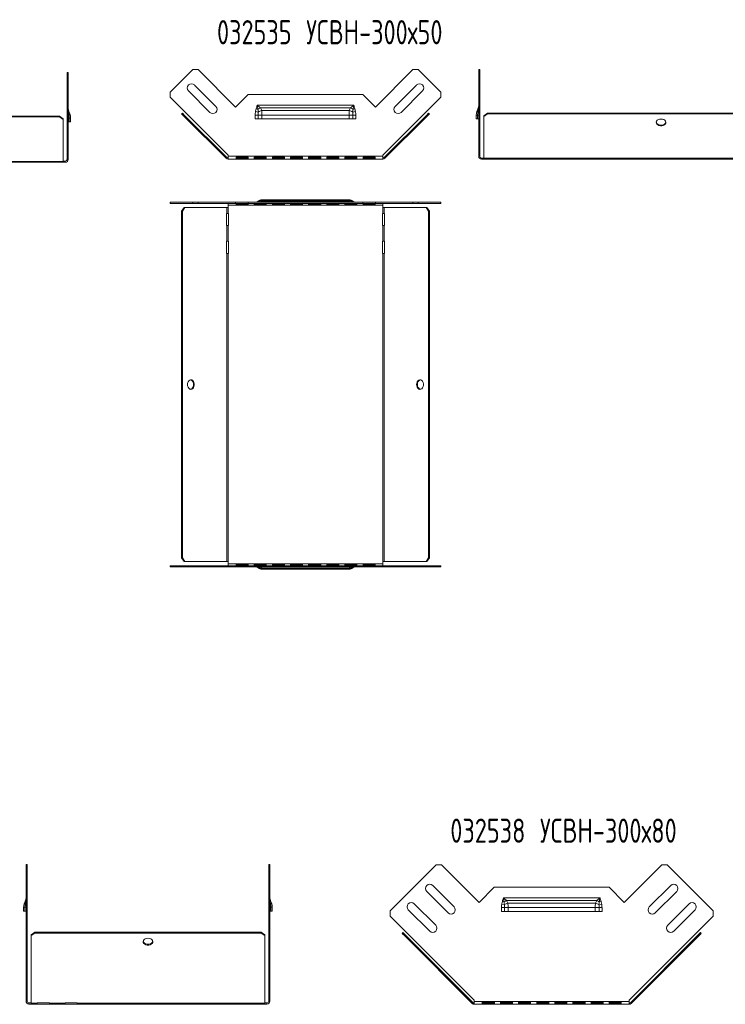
# Model space of a CAD drawing. Header units: millimetres. Extents: x -154 to 3245, y -1016 to 742.
# Tile 11 of 13: x 1734 to 2318, y -73 to 742. Entities that reach past the tile are written whole.
import ezdxf

# ---------------------------------------------------------------- set-up
doc = ezdxf.new("R2010")
doc.units = ezdxf.units.MM
doc.styles.add('SLDTEXTSTYLE4', font='TXT', dxfattribs={"width": 0.7, "bigfont": 'bigfont'})

msp = doc.modelspace()

# ---------------------------------------------------------------- linework, layer by layer
at = {"color": 7, "linetype": 'Continuous', "lineweight": 15}
for p, q in [((1774.19, 698.02), (1773.29, 698.02)), ((1773.29, 679.28), (1773.29, 698.02)), ((1774.19, 679.28), (1774.19, 698.02)), ((1858.58, 681.83), (1877.32, 700.57)), ((1881.56, 700.57), (1877.32, 700.57)), ((1881.56, 700.57), (1912.67, 669.46)), ((2028.22, 669.46), (2059.33, 700.57)), ((2063.57, 700.57), (2059.33, 700.57)), ((2063.57, 700.57), (2082.31, 681.83)), ((2114.6, 700.57), (2113.7, 700.57)), ((2113.7, 700.57), (2113.7, 681.83)), ((2114.6, 700.57), (2114.6, 681.83)), ((1896.24, 670), (1878.56, 687.67)), ((2062.32, 687.67), (2044.65, 670)), ((1773.29, 679.28), (1774.19, 679.28)), ((1773.29, 675.04), (1773.29, 679.28)), ((1774.19, 679.28), (1774.19, 675.04)), ((1858.58, 681.83), (1858.58, 677.59)), ((1906.44, 629.73), (1858.58, 677.59)), ((1873.61, 682.72), (1891.29, 665.05)), ((1912.67, 669.46), (1922.94, 679.73)), ((1922.94, 679.73), (2017.94, 679.73)), ((2017.94, 679.73), (2028.22, 669.46)), ((2082.31, 677.59), (2034.45, 629.73)), ((2049.6, 665.05), (2067.27, 682.72)), ((2082.31, 677.59), (2082.31, 681.83)), ((2113.7, 681.83), (2114.6, 681.83)), ((2113.7, 677.59), (2113.7, 681.83)), ((2114.6, 677.59), (2113.7, 677.59)), ((2113.7, 677.59), (2113.7, 629.73)), ((2114.6, 681.83), (2114.6, 677.59)), ((2114.6, 677.59), (2114.6, 629.73)), ((1773.29, 627.18), (1773.29, 675.04)), ((1774.19, 675.04), (1773.29, 675.04)), ((1774.19, 627.18), (1774.19, 675.04)), ((1930.44, 670.93), (2010.44, 670.93)), ((1933.11, 668.73), (2007.78, 668.73)), ((1579.8, 661.85), (1766.9, 661.85)), ((1579.8, 661.21), (1766.9, 661.21)), ((1766.9, 661.21), (1766.9, 661.85)), ((1766.9, 661.85), (1769.9, 659.73)), ((1769.9, 659.09), (1766.9, 661.21)), ((1774.19, 660.27), (1775.06, 660.27)), ((1775.06, 660.27), (1775.06, 657.18)), ((1775.06, 660.27), (1776.19, 660.27)), ((1776.19, 660.27), (1776.19, 657.18)), ((1867.97, 663.76), (1868.6, 664.4)), ((1870.09, 661.64), (1867.97, 663.76)), ((1868.6, 664.4), (1870.72, 662.28)), ((1870.72, 662.28), (1870.09, 661.64)), ((1904.74, 626.99), (1870.09, 661.64)), ((1905.38, 627.62), (1870.72, 662.28)), ((1928.82, 662.82), (1931.29, 662.82)), ((1928.82, 659.73), (1928.82, 662.82)), ((1929.1, 665.72), (1931.32, 665.26)), ((1929.64, 667.93), (1931.16, 667.47)), ((1931.29, 662.82), (1931.29, 659.73)), ((1931.29, 662.82), (1934.44, 662.82)), ((1934.16, 666.5), (2006.73, 666.5)), ((1934.44, 662.82), (1934.44, 659.73)), ((1934.44, 662.82), (2006.44, 662.82)), ((2006.44, 659.73), (2006.44, 662.82)), ((2006.44, 662.82), (2009.6, 662.82)), ((2009.57, 665.26), (2011.78, 665.72)), ((2009.6, 659.73), (2009.6, 662.82)), ((2009.6, 662.82), (2012.06, 662.82)), ((2009.73, 667.47), (2011.25, 667.93)), ((2012.06, 662.82), (2012.06, 659.73)), ((2070.16, 662.28), (2035.51, 627.62)), ((2070.8, 661.64), (2036.15, 626.99)), ((2070.16, 662.28), (2072.28, 664.4)), ((2070.8, 661.64), (2070.16, 662.28)), ((2072.92, 663.76), (2070.8, 661.64)), ((2072.28, 664.4), (2072.92, 663.76)), ((2111.7, 662.82), (2112.83, 662.82)), ((2111.7, 659.73), (2111.7, 662.82)), ((2112.83, 662.82), (2113.7, 662.82)), ((2112.83, 659.73), (2112.83, 662.82)), ((2118, 662.28), (2121, 664.4)), ((2121, 663.76), (2118, 661.64)), ((2118, 661.64), (2118, 662.28)), ((2118, 626.99), (2118, 661.64)), ((2121, 664.4), (2121, 663.76)), ((2121, 664.4), (2408.1, 664.4)), ((2121, 663.76), (2408.1, 663.76)), ((1769.9, 659.73), (1769.9, 659.09)), ((1769.9, 624.44), (1769.9, 659.09)), ((1775.06, 657.18), (1774.19, 657.18)), ((1776.19, 657.18), (1775.06, 657.18)), ((1931.29, 659.73), (1928.82, 659.73)), ((1934.44, 659.73), (1931.29, 659.73)), ((1934.44, 659.73), (2006.44, 659.73)), ((2009.6, 659.73), (2006.44, 659.73)), ((2012.06, 659.73), (2009.6, 659.73)), ((2112.83, 659.73), (2111.7, 659.73)), ((2113.7, 659.73), (2112.83, 659.73)), ((1904.74, 626.99), (1905.38, 627.62)), ((1906.44, 628.68), (1906.44, 629.73)), ((2034.45, 628.68), (1906.44, 628.68)), ((1906.44, 628.68), (1906.44, 626.28)), ((1913.03, 628.04), (1923.03, 628.04)), ((1913.03, 626.37), (1913.03, 628.04)), ((1923.03, 628.04), (1923.03, 626.37)), ((1928.03, 628.04), (1938.03, 628.04)), ((1928.03, 626.37), (1928.03, 628.04)), ((1938.03, 628.04), (1938.03, 626.37)), ((1943.03, 628.04), (1953.03, 628.04)), ((1943.03, 626.37), (1943.03, 628.04)), ((1953.03, 628.04), (1953.03, 626.37)), ((1958.03, 628.04), (1968.03, 628.04)), ((1958.03, 626.37), (1958.03, 628.04)), ((1968.03, 628.04), (1968.03, 626.37)), ((1973.03, 628.04), (1983.03, 628.04)), ((1973.03, 626.37), (1973.03, 628.04)), ((1983.03, 628.04), (1983.03, 626.37)), ((1988.03, 628.04), (1998.03, 628.04)), ((1988.03, 626.37), (1988.03, 628.04)), ((1998.03, 628.04), (1998.03, 626.37)), ((2003.03, 628.04), (2013.03, 628.04)), ((2003.03, 626.37), (2003.03, 628.04)), ((2013.03, 628.04), (2013.03, 626.37)), ((2018.03, 628.04), (2028.03, 628.04)), ((2018.03, 626.37), (2018.03, 628.04)), ((2028.03, 628.04), (2028.03, 626.37)), ((2034.45, 629.73), (2034.45, 628.68)), ((2034.45, 626.28), (2034.45, 628.68)), ((2035.51, 627.62), (2036.15, 626.99)), ((2113.7, 629.73), (2114.6, 629.73)), ((2113.7, 629.73), (2113.7, 628.68)), ((2114.6, 628.68), (2113.7, 628.68)), ((2114.6, 629.73), (2114.6, 628.68)), ((1614.8, 624.44), (1769.9, 624.44)), ((1614.8, 623.73), (1769.9, 623.73)), ((1769.9, 624.63), (1771.79, 624.63)), ((1769.9, 623.73), (1769.9, 624.44)), ((1769.9, 623.73), (1771.79, 623.73)), ((1771.79, 624.63), (1771.79, 623.73)), ((1774.19, 627.18), (1773.29, 627.18)), ((1773.29, 626.13), (1773.29, 627.18)), ((1773.29, 626.13), (1774.19, 626.13)), ((1774.19, 626.13), (1774.19, 627.18)), ((2034.45, 626.28), (1906.44, 626.28)), ((1923.03, 627.24), (1913.03, 627.24)), ((1923.03, 626.37), (1913.03, 626.37)), ((1938.03, 627.24), (1928.03, 627.24)), ((1938.03, 626.37), (1928.03, 626.37)), ((1953.03, 627.24), (1943.03, 627.24)), ((1953.03, 626.37), (1943.03, 626.37)), ((1968.03, 627.24), (1958.03, 627.24)), ((1968.03, 626.37), (1958.03, 626.37)), ((1983.03, 627.24), (1973.03, 627.24)), ((1983.03, 626.37), (1973.03, 626.37)), ((1998.03, 627.24), (1988.03, 627.24)), ((1998.03, 626.37), (1988.03, 626.37)), ((2013.03, 627.24), (2003.03, 627.24)), ((2013.03, 626.37), (2003.03, 626.37)), ((2028.03, 627.24), (2018.03, 627.24)), ((2028.03, 626.37), (2018.03, 626.37)), ((2116.1, 627.18), (2116.1, 626.28)), ((2116.1, 627.18), (2118, 627.18)), ((2116.1, 626.28), (2118, 626.28)), ((2118, 626.99), (2123, 626.99)), ((2118, 626.99), (2118, 626.28)), ((2118, 626.28), (2123, 626.28)), ((2123, 627.15), (2133, 627.15)), ((2123, 626.99), (2123, 627.15)), ((2123, 626.28), (2123, 626.99)), ((2133, 626.28), (2123, 626.28)), ((2133, 627.15), (2133, 626.99)), ((2133, 626.99), (2146, 626.99)), ((2133, 626.99), (2133, 626.28)), ((2133, 626.28), (2146, 626.28)), ((2146, 627.15), (2156, 627.15)), ((2146, 626.99), (2146, 627.15)), ((2146, 626.28), (2146, 626.99)), ((2156, 626.28), (2146, 626.28)), ((2156, 627.15), (2156, 626.99)), ((2156, 626.99), (2411.1, 626.99)), ((2156, 626.99), (2156, 626.28)), ((2156, 626.28), (2411.1, 626.28)), ((1858.58, 590.63), (1858.58, 589.73)), ((1877.32, 590.63), (1858.58, 590.63)), ((1877.32, 589.73), (1858.58, 589.73)), ((1877.32, 589.73), (1877.32, 590.63)), ((1877.32, 590.63), (1881.56, 590.63)), ((1881.56, 589.73), (1877.32, 589.73)), ((1881.56, 590.63), (1881.56, 589.73)), ((1912.67, 590.63), (1881.56, 590.63)), ((1912.67, 589.73), (1881.56, 589.73)), ((1906.44, 588.23), (1906.44, 589.73)), ((2034.45, 588.23), (1906.44, 588.23)), ((1906.44, 588.23), (1906.44, 586.33)), ((1912.67, 590.63), (1912.67, 589.73)), ((1922.94, 590.63), (1912.67, 590.63)), ((1922.94, 589.73), (1912.67, 589.73)), ((1923.03, 589.67), (1913.03, 589.67)), ((1913.03, 589.67), (1913.03, 588.63)), ((1913.03, 588.87), (1923.03, 588.87)), ((1913.03, 588.63), (1923.03, 588.63)), ((1922.94, 590.63), (1922.94, 589.73)), ((2017.94, 590.63), (1922.94, 590.63)), ((2017.94, 589.73), (1922.94, 589.73)), ((1923.03, 588.63), (1923.03, 589.67)), ((1938.03, 589.67), (1928.03, 589.67)), ((1928.03, 589.67), (1928.03, 588.63)), ((1928.03, 588.87), (1938.03, 588.87)), ((1928.03, 588.63), (1938.03, 588.63)), ((2007.78, 591.04), (1933.11, 591.04)), ((2006.73, 591.93), (1934.16, 591.93)), ((2006.44, 592.63), (1934.44, 592.63)), ((1938.03, 588.63), (1938.03, 589.67)), ((1953.03, 589.67), (1943.03, 589.67)), ((1943.03, 589.67), (1943.03, 588.63)), ((1943.03, 588.87), (1953.03, 588.87)), ((1943.03, 588.63), (1953.03, 588.63)), ((1953.03, 588.63), (1953.03, 589.67)), ((1968.03, 589.67), (1958.03, 589.67)), ((1958.03, 589.67), (1958.03, 588.63)), ((1958.03, 588.87), (1968.03, 588.87)), ((1958.03, 588.63), (1968.03, 588.63)), ((1968.03, 588.63), (1968.03, 589.67)), ((1983.03, 589.67), (1973.03, 589.67)), ((1973.03, 589.67), (1973.03, 588.63)), ((1973.03, 588.87), (1983.03, 588.87)), ((1973.03, 588.63), (1983.03, 588.63)), ((1983.03, 588.63), (1983.03, 589.67)), ((1998.03, 589.67), (1988.03, 589.67)), ((1988.03, 589.67), (1988.03, 588.63)), ((1988.03, 588.87), (1998.03, 588.87)), ((1988.03, 588.63), (1998.03, 588.63)), ((1998.03, 588.63), (1998.03, 589.67)), ((2013.03, 589.67), (2003.03, 589.67)), ((2003.03, 589.67), (2003.03, 588.63)), ((2003.03, 588.87), (2013.03, 588.87)), ((2003.03, 588.63), (2013.03, 588.63)), ((2013.03, 588.63), (2013.03, 589.67)), ((2017.94, 590.63), (2017.94, 589.73)), ((2028.22, 590.63), (2017.94, 590.63)), ((2028.22, 589.73), (2017.94, 589.73)), ((2028.03, 589.67), (2018.03, 589.67)), ((2018.03, 589.67), (2018.03, 588.63)), ((2018.03, 588.87), (2028.03, 588.87)), ((2018.03, 588.63), (2028.03, 588.63)), ((2028.03, 588.63), (2028.03, 589.67)), ((2028.22, 590.63), (2028.22, 589.73)), ((2059.33, 590.63), (2028.22, 590.63)), ((2059.33, 589.73), (2028.22, 589.73)), ((2034.45, 589.73), (2034.45, 588.23)), ((2034.45, 586.33), (2034.45, 588.23)), ((2059.33, 589.73), (2059.33, 590.63)), ((2059.33, 590.63), (2063.57, 590.63)), ((2063.57, 589.73), (2059.33, 589.73)), ((2063.57, 590.63), (2063.57, 589.73)), ((2082.31, 590.63), (2063.57, 590.63)), ((2082.31, 589.73), (2063.57, 589.73)), ((2082.31, 589.73), (2082.31, 590.63)), ((1867.97, 583.33), (1870.09, 586.33)), ((1868.6, 583.33), (1867.97, 583.33)), ((1867.97, 583.33), (1867.97, 296.23)), ((1870.72, 586.33), (1868.6, 583.33)), ((1868.6, 583.33), (1868.6, 296.23)), ((1870.09, 586.33), (1870.72, 586.33)), ((1905.38, 586.33), (1870.72, 586.33)), ((1905.38, 581.33), (1905.21, 581.33)), ((1905.21, 581.33), (1905.21, 571.33)), ((1905.38, 586.33), (1905.38, 581.33)), ((1905.38, 586.33), (1906.44, 586.33)), ((1906.44, 581.33), (1905.38, 581.33)), ((1906.44, 586.33), (1906.44, 581.33)), ((1906.67, 581.33), (1906.44, 581.33)), ((1906.67, 571.33), (1906.67, 581.33)), ((2034.45, 581.33), (2034.22, 581.33)), ((2034.22, 581.33), (2034.22, 571.33)), ((2034.45, 586.33), (2034.45, 581.33)), ((2034.45, 586.33), (2035.51, 586.33)), ((2035.51, 581.33), (2034.45, 581.33)), ((2035.51, 586.33), (2035.51, 581.33)), ((2070.16, 586.33), (2035.51, 586.33)), ((2035.68, 581.33), (2035.51, 581.33)), ((2035.68, 571.33), (2035.68, 581.33)), ((2072.28, 583.33), (2070.16, 586.33)), ((2070.16, 586.33), (2070.8, 586.33)), ((2070.8, 586.33), (2072.92, 583.33)), ((2072.28, 583.33), (2072.28, 296.23)), ((2072.92, 583.33), (2072.28, 583.33)), ((2072.92, 583.33), (2072.92, 296.23)), ((1905.21, 571.33), (1905.38, 571.33)), ((1905.38, 571.33), (1905.38, 558.33)), ((1905.38, 571.33), (1906.44, 571.33)), ((1906.44, 571.33), (1906.44, 558.33)), ((1906.44, 571.33), (1906.67, 571.33)), ((2034.22, 571.33), (2034.45, 571.33)), ((2034.45, 571.33), (2034.45, 558.33)), ((2034.45, 571.33), (2035.51, 571.33)), ((2035.51, 571.33), (2035.51, 558.33)), ((2035.51, 571.33), (2035.68, 571.33)), ((1905.21, 558.33), (1905.21, 548.33)), ((1905.38, 558.33), (1905.21, 558.33)), ((1906.44, 558.33), (1905.38, 558.33)), ((1906.67, 558.33), (1906.44, 558.33)), ((1906.67, 548.33), (1906.67, 558.33)), ((2034.22, 558.33), (2034.22, 548.33)), ((2034.45, 558.33), (2034.22, 558.33)), ((2035.51, 558.33), (2034.45, 558.33)), ((2035.68, 558.33), (2035.51, 558.33)), ((2035.68, 548.33), (2035.68, 558.33)), ((1905.21, 548.33), (1905.38, 548.33)), ((1905.38, 548.33), (1905.38, 293.23)), ((1905.38, 548.33), (1906.44, 548.33)), ((1906.44, 548.33), (1906.44, 293.23)), ((1906.44, 548.33), (1906.67, 548.33)), ((2034.22, 548.33), (2034.45, 548.33)), ((2034.45, 548.33), (2034.45, 293.23)), ((2034.45, 548.33), (2035.51, 548.33)), ((2035.51, 548.33), (2035.51, 293.23)), ((2035.51, 548.33), (2035.68, 548.33)), ((1867.97, 296.23), (1868.6, 296.23)), ((1870.09, 293.23), (1867.97, 296.23)), ((1868.6, 296.23), (1870.72, 293.23)), ((2070.16, 293.23), (2072.28, 296.23)), ((2072.92, 296.23), (2070.8, 293.23)), ((2072.28, 296.23), (2072.92, 296.23)), ((1858.58, 289.84), (1858.58, 288.94)), ((1858.58, 289.84), (1877.32, 289.84)), ((1858.58, 288.94), (1877.32, 288.94)), ((1870.72, 293.23), (1870.09, 293.23)), ((1905.38, 293.23), (1870.72, 293.23)), ((1877.32, 288.94), (1877.32, 289.84)), ((1877.32, 289.84), (1881.56, 289.84)), ((1881.56, 288.94), (1877.32, 288.94)), ((1881.56, 289.84), (1881.56, 288.94)), ((1881.56, 289.84), (1912.67, 289.84)), ((1881.56, 288.94), (1912.67, 288.94)), ((1906.44, 293.23), (1905.38, 293.23)), ((1906.44, 293.23), (1906.44, 291.34)), ((2034.45, 291.34), (1906.44, 291.34)), ((1906.44, 289.84), (1906.44, 291.34)), ((1912.67, 288.94), (1912.67, 289.84)), ((1912.67, 289.84), (1922.94, 289.84)), ((1912.67, 288.94), (1922.94, 288.94)), ((1913.03, 290.93), (1913.03, 289.89)), ((1923.03, 290.93), (1913.03, 290.93)), ((1923.03, 290.69), (1913.03, 290.69)), ((1913.03, 289.89), (1923.03, 289.89)), ((1922.94, 288.94), (1922.94, 289.84)), ((1922.94, 289.84), (2017.94, 289.84)), ((1922.94, 288.94), (2017.94, 288.94)), ((1923.03, 289.89), (1923.03, 290.93)), ((1928.03, 290.93), (1928.03, 289.89)), ((1938.03, 290.93), (1928.03, 290.93)), ((1938.03, 290.69), (1928.03, 290.69)), ((1928.03, 289.89), (1938.03, 289.89)), ((1933.11, 288.52), (2007.78, 288.52)), ((1934.16, 287.64), (2006.73, 287.64)), ((1934.44, 286.94), (2006.44, 286.94)), ((1938.03, 289.89), (1938.03, 290.93)), ((1943.03, 290.93), (1943.03, 289.89)), ((1953.03, 290.93), (1943.03, 290.93)), ((1953.03, 290.69), (1943.03, 290.69)), ((1943.03, 289.89), (1953.03, 289.89)), ((1953.03, 289.89), (1953.03, 290.93)), ((1958.03, 290.93), (1958.03, 289.89)), ((1968.03, 290.93), (1958.03, 290.93)), ((1968.03, 290.69), (1958.03, 290.69)), ((1958.03, 289.89), (1968.03, 289.89)), ((1968.03, 289.89), (1968.03, 290.93)), ((1973.03, 290.93), (1973.03, 289.89)), ((1983.03, 290.93), (1973.03, 290.93)), ((1983.03, 290.69), (1973.03, 290.69)), ((1973.03, 289.89), (1983.03, 289.89)), ((1983.03, 289.89), (1983.03, 290.93)), ((1988.03, 290.93), (1988.03, 289.89)), ((1998.03, 290.93), (1988.03, 290.93)), ((1998.03, 290.69), (1988.03, 290.69)), ((1988.03, 289.89), (1998.03, 289.89)), ((1998.03, 289.89), (1998.03, 290.93)), ((2003.03, 290.93), (2003.03, 289.89)), ((2013.03, 290.93), (2003.03, 290.93)), ((2013.03, 290.69), (2003.03, 290.69)), ((2003.03, 289.89), (2013.03, 289.89)), ((2013.03, 289.89), (2013.03, 290.93)), ((2017.94, 288.94), (2017.94, 289.84)), ((2017.94, 289.84), (2028.22, 289.84)), ((2017.94, 288.94), (2028.22, 288.94)), ((2018.03, 290.93), (2018.03, 289.89)), ((2028.03, 290.93), (2018.03, 290.93)), ((2028.03, 290.69), (2018.03, 290.69)), ((2018.03, 289.89), (2028.03, 289.89)), ((2028.03, 289.89), (2028.03, 290.93)), ((2028.22, 288.94), (2028.22, 289.84)), ((2028.22, 289.84), (2059.33, 289.84)), ((2028.22, 288.94), (2059.33, 288.94)), ((2035.51, 293.23), (2034.45, 293.23)), ((2034.45, 291.34), (2034.45, 293.23)), ((2034.45, 291.34), (2034.45, 289.84)), ((2070.16, 293.23), (2035.51, 293.23)), ((2059.33, 288.94), (2059.33, 289.84)), ((2059.33, 289.84), (2063.57, 289.84)), ((2063.57, 288.94), (2059.33, 288.94)), ((2063.57, 289.84), (2063.57, 288.94)), ((2063.57, 289.84), (2082.31, 289.84)), ((2063.57, 288.94), (2082.31, 288.94)), ((2070.8, 293.23), (2070.16, 293.23)), ((2082.31, 288.94), (2082.31, 289.84)), ((1740.21, 42.56), (1739.31, 42.56)), ((1739.31, 42.56), (1739.31, 4.38)), ((1740.21, 42.56), (1740.21, 4.38)), ((1940.99, 42.56), (1940.09, 42.56)), ((1940.09, 4.38), (1940.09, 42.56)), ((1940.99, 4.38), (1940.99, 42.56)), ((2040.46, 4.13), (2078.64, 42.31)), ((2082.89, 42.31), (2078.64, 42.31)), ((2082.89, 42.31), (2114, 11.2)), ((2234.15, 11.2), (2265.27, 42.31)), ((2269.51, 42.31), (2265.27, 42.31)), ((2269.51, 42.31), (2307.69, 4.13)), ((2093.33, 7.5), (2075.65, 25.18)), ((2272.5, 25.18), (2254.83, 7.5)), ((2070.7, 20.23), (2088.38, 2.55)), ((2114, 11.2), (2126.58, 23.78)), ((2126.58, 23.78), (2221.58, 23.78)), ((2221.58, 23.78), (2234.15, 11.2)), ((2259.78, 2.55), (2277.45, 20.23)), ((2078.12, -7.7), (2060.45, 9.97)), ((2132.74, 9.78), (2134.95, 9.31)), ((2133.27, 11.98), (2134.79, 11.52)), ((2134.08, 14.98), (2214.08, 14.98)), ((2136.74, 12.78), (2211.41, 12.78)), ((2137.79, 10.55), (2210.36, 10.55)), ((2213.2, 9.31), (2215.42, 9.78)), ((2213.36, 11.52), (2214.88, 11.98)), ((2287.71, 9.97), (2270.03, -7.7)), ((1737.31, 7.12), (1738.43, 7.12)), ((1737.31, 4.03), (1737.31, 7.12)), ((1738.43, 4.03), (1737.31, 4.03)), ((1738.43, 7.12), (1739.31, 7.12)), ((1738.43, 4.03), (1738.43, 7.12)), ((1739.31, 4.03), (1738.43, 4.03)), ((1739.31, 4.38), (1740.21, 4.38)), ((1739.31, 0.14), (1739.31, 4.38)), ((1739.31, 0.14), (1739.31, -69.47)), ((1740.21, 0.14), (1739.31, 0.14)), ((1740.21, 4.38), (1740.21, 0.14)), ((1740.21, 0.14), (1740.21, -69.47)), ((1940.09, 0.14), (1940.09, 4.38)), ((1940.09, 4.38), (1940.99, 4.38)), ((1940.99, 0.14), (1940.09, 0.14)), ((1940.09, -69.47), (1940.09, 0.14)), ((1940.99, 7.12), (1941.87, 7.12)), ((1940.99, 4.38), (1940.99, 0.14)), ((1941.87, 4.03), (1940.99, 4.03)), ((1940.99, -69.47), (1940.99, 0.14)), ((1941.87, 7.12), (1941.87, 4.03)), ((1941.87, 7.12), (1942.99, 7.12)), ((1942.99, 4.03), (1941.87, 4.03)), ((1942.99, 7.12), (1942.99, 4.03)), ((2040.46, 4.13), (2040.46, -0.11)), ((2055.5, 5.02), (2073.17, -12.65)), ((2132.46, 6.88), (2134.92, 6.88)), ((2132.46, 3.78), (2132.46, 6.88)), ((2134.92, 3.78), (2132.46, 3.78)), ((2134.92, 6.88), (2134.92, 3.78)), ((2134.92, 6.88), (2138.08, 6.88)), ((2138.08, 3.78), (2134.92, 3.78)), ((2138.08, 6.88), (2138.08, 3.78)), ((2138.08, 6.88), (2210.08, 6.88)), ((2138.08, 3.78), (2210.08, 3.78)), ((2210.08, 3.78), (2210.08, 6.88)), ((2210.08, 6.88), (2213.23, 6.88)), ((2213.23, 3.78), (2210.08, 3.78)), ((2213.23, 3.78), (2213.23, 6.88)), ((2213.23, 6.88), (2215.7, 6.88)), ((2215.7, 3.78), (2213.23, 3.78)), ((2215.7, 6.88), (2215.7, 3.78)), ((2274.98, -12.65), (2292.66, 5.02)), ((2307.69, -0.11), (2307.69, 4.13)), ((2110.07, -69.72), (2040.46, -0.11)), ((2307.69, -0.11), (2238.08, -69.72)), ((1743.6, -15.71), (1746.6, -13.59)), ((1746.6, -14.23), (1743.6, -16.35)), ((1743.6, -16.35), (1743.6, -15.71)), ((1746.6, -13.59), (1746.6, -14.23)), ((1746.6, -13.59), (1933.7, -13.59)), ((1746.6, -14.23), (1933.7, -14.23)), ((1933.7, -14.23), (1933.7, -13.59)), ((1933.7, -13.59), (1936.7, -15.71)), ((1936.7, -16.35), (1933.7, -14.23)), ((1936.7, -15.71), (1936.7, -16.35)), ((2050.39, -14.47), (2051.02, -13.84)), ((2052.51, -16.6), (2050.39, -14.47)), ((2051.02, -13.84), (2053.14, -15.96)), ((2053.14, -15.96), (2052.51, -16.6)), ((2109.01, -71.83), (2053.14, -15.96)), ((2295.01, -15.96), (2239.14, -71.83)), ((2295.01, -15.96), (2297.13, -13.84)), ((2295.64, -16.6), (2295.01, -15.96)), ((2297.77, -14.47), (2295.64, -16.6)), ((2297.13, -13.84), (2297.77, -14.47)), ((1743.6, -72.21), (1743.6, -16.35)), ((1936.7, -72.21), (1936.7, -16.35)), ((2108.37, -72.46), (2052.51, -16.6)), ((2295.64, -16.6), (2239.78, -72.46)), ((1739.31, -69.47), (1740.21, -69.47)), ((1739.31, -69.47), (1739.31, -70.52)), ((1740.21, -70.52), (1739.31, -70.52)), ((1740.21, -69.47), (1740.21, -70.52)), ((1741.71, -72.02), (1741.71, -72.92)), ((1741.71, -72.02), (1743.6, -72.02)), ((1741.71, -72.92), (1743.6, -72.92)), ((1743.6, -72.21), (1748.6, -72.21)), ((1743.6, -72.21), (1743.6, -72.92)), ((1743.6, -72.92), (1748.6, -72.92)), ((1748.6, -72.05), (1758.6, -72.05)), ((1748.6, -72.21), (1748.6, -72.05)), ((1748.6, -72.92), (1748.6, -72.21)), ((1758.6, -72.92), (1748.6, -72.92)), ((1758.6, -72.05), (1758.6, -72.21)), ((1758.6, -72.21), (1771.6, -72.21)), ((1758.6, -72.21), (1758.6, -72.92)), ((1758.6, -72.92), (1771.6, -72.92)), ((1771.6, -72.05), (1781.6, -72.05)), ((1771.6, -72.21), (1771.6, -72.05)), ((1771.6, -72.92), (1771.6, -72.21)), ((1781.6, -72.92), (1771.6, -72.92)), ((1781.6, -72.05), (1781.6, -72.21)), ((1781.6, -72.21), (1936.7, -72.21)), ((1781.6, -72.21), (1781.6, -72.92)), ((1781.6, -72.92), (1936.7, -72.92)), ((1936.7, -72.02), (1938.59, -72.02)), ((1936.7, -72.92), (1936.7, -72.21)), ((1936.7, -72.92), (1938.59, -72.92)), ((1938.59, -72.02), (1938.59, -72.92)), ((1940.99, -69.47), (1940.09, -69.47)), ((1940.09, -70.52), (1940.09, -69.47)), ((1940.09, -70.52), (1940.99, -70.52)), ((1940.99, -70.52), (1940.99, -69.47)), ((2108.37, -72.46), (2109.01, -71.83)), ((2110.07, -70.76), (2110.07, -69.72)), ((2238.08, -70.76), (2110.07, -70.76)), ((2110.07, -70.76), (2110.07, -73.16)), ((2238.08, -73.16), (2110.07, -73.16)), ((2116.66, -71.41), (2126.66, -71.41)), ((2116.66, -73.08), (2116.66, -71.41)), ((2126.66, -72.21), (2116.66, -72.21)), ((2126.66, -73.08), (2116.66, -73.08)), ((2126.66, -71.41), (2126.66, -73.08)), ((2131.66, -71.41), (2141.66, -71.41)), ((2131.66, -73.08), (2131.66, -71.41)), ((2141.66, -72.21), (2131.66, -72.21)), ((2141.66, -73.08), (2131.66, -73.08)), ((2141.66, -71.41), (2141.66, -73.08)), ((2146.66, -71.41), (2156.66, -71.41)), ((2146.66, -73.08), (2146.66, -71.41)), ((2156.66, -72.21), (2146.66, -72.21)), ((2156.66, -73.08), (2146.66, -73.08)), ((2156.66, -71.41), (2156.66, -73.08)), ((2161.66, -71.41), (2171.66, -71.41)), ((2161.66, -73.08), (2161.66, -71.41)), ((2171.66, -72.21), (2161.66, -72.21)), ((2171.66, -73.08), (2161.66, -73.08)), ((2171.66, -71.41), (2171.66, -73.08)), ((2176.66, -71.41), (2186.66, -71.41)), ((2176.66, -73.08), (2176.66, -71.41)), ((2186.66, -72.21), (2176.66, -72.21)), ((2186.66, -73.08), (2176.66, -73.08)), ((2186.66, -71.41), (2186.66, -73.08)), ((2191.66, -71.41), (2201.66, -71.41)), ((2191.66, -73.08), (2191.66, -71.41)), ((2201.66, -72.21), (2191.66, -72.21)), ((2201.66, -73.08), (2191.66, -73.08)), ((2201.66, -71.41), (2201.66, -73.08)), ((2206.66, -71.41), (2216.66, -71.41)), ((2206.66, -73.08), (2206.66, -71.41)), ((2216.66, -72.21), (2206.66, -72.21)), ((2216.66, -73.08), (2206.66, -73.08)), ((2216.66, -71.41), (2216.66, -73.08)), ((2221.66, -71.41), (2231.66, -71.41)), ((2221.66, -73.08), (2221.66, -71.41)), ((2231.66, -72.21), (2221.66, -72.21)), ((2231.66, -73.08), (2221.66, -73.08)), ((2231.66, -71.41), (2231.66, -73.08)), ((2238.08, -69.72), (2238.08, -70.76)), ((2238.08, -73.16), (2238.08, -70.76)), ((2239.14, -71.83), (2239.78, -72.46))]:
    msp.add_line(p, q, dxfattribs=at)
at = {"color": 7, "linetype": 'Continuous', "lineweight": 15, "flags": 128}
for points in [[(1774.19, 663.17), (1774.2, 663.11), (1774.24, 663.05), (1774.29, 662.99), (1774.37, 662.93), (1774.48, 662.87), (1774.6, 662.81), (1774.75, 662.76), (1774.91, 662.71)], [(2112.98, 665.26), (2113.15, 665.31), (2113.29, 665.37), (2113.42, 665.42), (2113.52, 665.48), (2113.6, 665.54), (2113.66, 665.6), (2113.69, 665.66), (2113.7, 665.72)], [(2264.55, 659.52), (2265.73, 659.39), (2266.8, 659.03), (2267.68, 658.45), (2268.27, 657.72), (2268.54, 656.9), (2268.45, 656.06), (2268.01, 655.28), (2267.27, 654.62), (2266.28, 654.14), (2265.14, 653.89), (2263.95, 653.89), (2262.81, 654.14), (2261.83, 654.62), (2261.08, 655.28), (2260.65, 656.06), (2260.56, 656.9), (2260.82, 657.72), (2261.42, 658.45), (2262.3, 659.03), (2263.37, 659.39), (2264.55, 659.52)], [(2268.52, 657.01), (2268.45, 656.7), (2268.01, 655.91), (2267.27, 655.25), (2266.28, 654.78), (2265.14, 654.53), (2263.95, 654.53), (2262.81, 654.78), (2261.83, 655.25), (2261.08, 655.91), (2260.65, 656.7), (2260.57, 657.01)], [(1872.85, 439.78), (1872.97, 438.6), (1873.34, 437.53), (1873.91, 436.65), (1874.64, 436.06), (1875.46, 435.79), (1876.3, 435.88), (1877.09, 436.32), (1877.75, 437.06), (1878.22, 438.05), (1878.47, 439.19), (1878.47, 440.38), (1878.22, 441.52), (1877.75, 442.5), (1877.09, 443.25), (1876.3, 443.68), (1875.46, 443.77), (1874.64, 443.51), (1873.91, 442.91), (1873.34, 442.03), (1872.97, 440.96), (1872.85, 439.78)], [(1875.36, 435.81), (1875.67, 435.88), (1876.45, 436.32), (1877.11, 437.06), (1877.59, 438.05), (1877.83, 439.19), (1877.83, 440.38), (1877.59, 441.52), (1877.11, 442.5), (1876.45, 443.25), (1875.67, 443.68), (1875.36, 443.76)], [(2062.38, 439.78), (2062.51, 438.6), (2062.88, 437.53), (2063.45, 436.65), (2064.18, 436.06), (2065, 435.79), (2065.84, 435.88), (2066.63, 436.32), (2067.29, 437.06), (2067.76, 438.05), (2068.01, 439.19), (2068.01, 440.38), (2067.76, 441.52), (2067.29, 442.5), (2066.63, 443.25), (2065.84, 443.68), (2065, 443.77), (2064.18, 443.51), (2063.45, 442.91), (2062.88, 442.03), (2062.51, 440.96), (2062.38, 439.78)], [(1738.58, 9.56), (1738.75, 9.61), (1738.89, 9.66), (1739.02, 9.72), (1739.12, 9.78), (1739.2, 9.84), (1739.26, 9.9), (1739.3, 9.96), (1739.31, 10.02)], [(1940.99, 10.02), (1941.01, 9.96), (1941.04, 9.9), (1941.1, 9.84), (1941.18, 9.78), (1941.28, 9.72), (1941.41, 9.66), (1941.55, 9.61), (1941.72, 9.56)], [(1840.15, -18.47), (1841.33, -18.6), (1842.4, -18.96), (1843.28, -19.53), (1843.87, -20.26), (1844.14, -21.09), (1844.05, -21.93), (1843.61, -22.71), (1842.87, -23.37), (1841.89, -23.85), (1840.75, -24.09), (1839.55, -24.09), (1838.41, -23.85), (1837.43, -23.37), (1836.69, -22.71), (1836.25, -21.93), (1836.16, -21.09), (1836.43, -20.26), (1837.02, -19.53), (1837.9, -18.96), (1838.97, -18.6), (1840.15, -18.47)], [(1844.12, -20.98), (1844.05, -21.29), (1843.61, -22.08), (1842.87, -22.73), (1841.89, -23.21), (1840.75, -23.46), (1839.55, -23.46), (1838.41, -23.21), (1837.43, -22.73), (1836.69, -22.08), (1836.25, -21.29), (1836.18, -20.98)]]:
    msp.add_lwpolyline(points, dxfattribs=at)
at = {"color": 7, "linetype": 'Continuous', "lineweight": 15}
for centre, radius, start, end in [((1876.09, 685.2), 3.5, 45, 225), ((2064.8, 685.2), 3.5, 315, 135), ((1893.77, 667.52), 3.5, 225, 45), ((1940.5, 655.11), 15.5, 118.48875, 127.06398), ((2000.39, 655.11), 15.5, 52.93602, 61.51125), ((2047.12, 667.52), 3.5, 135, 315), ((2114.82, 668.2), 1.62, 160.99757, 206.52958), ((1774.78, 665.47), 0.6, 188.45446, 244.69403), ((1773.07, 665.65), 1.62, 333.47042, 19.00243), ((1774.18, 663.8), 1.32, 303.8092, 6.25456), ((1938.01, 653.81), 13.26, 106.89305, 120.30654), ((2002.88, 653.81), 13.26, 59.69346, 73.10695), ((2113.72, 666.36), 1.32, 173.74544, 236.1908), ((2113.11, 668.02), 0.6, 295.30597, 351.54554), ((1906.44, 628.68), 1.5, 225, 270), ((2034.45, 628.68), 1.5, 270, 315), ((2116.1, 628.68), 2.4, 180, 270), ((2116.1, 628.68), 1.5, 180, 270), ((1771.79, 626.13), 2.4, 270, 0), ((1771.79, 626.13), 1.5, 270, 0), ((1906.44, 628.68), 2.4, 225, 270), ((2034.45, 628.68), 2.4, 270, 315), ((1928.82, 594.53), 3.9, 270, 309.16949), ((1929.1, 594.39), 3.76, 270.05661, 306.12406), ((1929.64, 594.23), 3.6, 270.03751, 294.9804), ((1932.29, 587.42), 3.72, 77.21938, 107.63122), ((1934.44, 587.63), 5, 90, 129.16949), ((1933.57, 587.55), 4.41, 82.33265, 120.66456), ((2006.44, 587.63), 5, 50.83051, 90), ((2007.32, 587.55), 4.41, 59.33544, 97.66735), ((2008.6, 587.42), 3.72, 72.36878, 102.78062), ((2011.79, 594.39), 3.76, 233.87594, 269.94339), ((2012.06, 594.53), 3.9, 230.83051, 270), ((2011.25, 594.23), 3.6, 245.0196, 269.96249), ((2066.78, 440.19), 3.78, 109.28764, 186.16208), ((2066.68, 439.31), 3.69, 172.64503, 251.90525), ((1928.82, 285.04), 3.9, 50.83051, 90), ((1929.1, 285.18), 3.76, 53.87594, 89.94339), ((1929.64, 285.33), 3.6, 65.0196, 89.96249), ((1932.29, 292.14), 3.72, 252.36878, 282.78062), ((1934.44, 291.94), 5, 230.83051, 270), ((1933.57, 292.01), 4.41, 239.33544, 277.66735), ((2006.44, 291.94), 5, 270, 309.16949), ((2007.32, 292.01), 4.41, 262.33265, 300.66456), ((2008.6, 292.14), 3.72, 257.21938, 287.63122), ((2011.79, 285.18), 3.76, 90.05661, 126.12406), ((2012.06, 285.04), 3.9, 90, 129.16949), ((2011.25, 285.33), 3.6, 90.03751, 114.9804), ((2073.17, 22.7), 3.5, 45, 225), ((2274.98, 22.7), 3.5, 315, 135), ((1739.32, 10.65), 1.32, 173.74544, 236.1908), ((1740.42, 12.5), 1.62, 160.99757, 206.52958), ((1738.71, 12.31), 0.6, 295.30597, 351.54554), ((1941.59, 12.31), 0.6, 188.45446, 244.69403), ((1939.88, 12.5), 1.62, 333.47042, 19.00243), ((1940.98, 10.65), 1.32, 303.8092, 6.25456), ((2057.97, 7.5), 3.5, 45, 225), ((2144.13, -0.84), 15.5, 118.48875, 127.06398), ((2141.64, -2.14), 13.26, 106.89305, 120.30654), ((2206.51, -2.14), 13.26, 59.69346, 73.10695), ((2204.02, -0.84), 15.5, 52.93602, 61.51125), ((2290.18, 7.5), 3.5, 315, 135), ((2090.85, 5.02), 3.5, 225, 45), ((2257.3, 5.02), 3.5, 135, 315), ((2075.65, -10.18), 3.5, 225, 45), ((2272.5, -10.18), 3.5, 135, 315), ((1741.71, -70.52), 2.4, 180, 270), ((1741.71, -70.52), 1.5, 180, 270), ((1938.59, -70.52), 2.4, 270, 0), ((1938.59, -70.52), 1.5, 270, 0), ((2110.07, -70.76), 2.4, 225, 270), ((2110.07, -70.76), 1.5, 225, 270), ((2238.08, -70.76), 1.5, 270, 315), ((2238.08, -70.76), 2.4, 270, 315)]:
    msp.add_arc(centre, radius, start, end, dxfattribs=at)
for points, knots in [([(1774.53, 664.92), (1774.4, 665.49), (1774.32, 666.07), (1774.21, 667.22), (1774.19, 667.8), (1774.19, 668.38)], [0, 0, 0, 0, 0.5, 0.5, 1, 1, 1, 1]), ([(1774.61, 666.18), (1774.46, 666.55), (1774.36, 666.91), (1774.22, 667.65), (1774.19, 668.02), (1774.19, 668.38)], [0, 0, 0, 0, 0.5, 0.5, 1, 1, 1, 1]), ([(1929.64, 667.93), (1929.79, 668.42), (1929.92, 668.93), (1930.19, 669.93), (1930.32, 670.43), (1930.44, 670.93)], [0, 0, 0, 0, 0.5, 0.5, 1, 1, 1, 1]), ([(1933.11, 668.73), (1932.68, 669.1), (1932.24, 669.47), (1931.35, 670.2), (1930.9, 670.57), (1930.44, 670.93)], [0, 0, 0, 0, 0.5, 0.5, 1, 1, 1, 1]), ([(1931.16, 667.47), (1931.05, 668.04), (1930.93, 668.62), (1930.69, 669.77), (1930.57, 670.35), (1930.44, 670.93)], [0, 0, 0, 0, 0.5, 0.5, 1, 1, 1, 1]), ([(1933.11, 668.73), (1933.33, 668.38), (1933.52, 668.01), (1933.87, 667.27), (1934.02, 666.89), (1934.16, 666.5)], [0, 0, 0, 0, 0.5, 0.5, 1, 1, 1, 1]), ([(2006.73, 666.5), (2006.87, 666.89), (2007.02, 667.27), (2007.37, 668.01), (2007.56, 668.38), (2007.78, 668.73)], [0, 0, 0, 0, 0.5, 0.5, 1, 1, 1, 1]), ([(2007.78, 668.73), (2008.2, 669.1), (2008.64, 669.47), (2009.54, 670.2), (2009.99, 670.57), (2010.44, 670.93)], [0, 0, 0, 0, 0.5, 0.5, 1, 1, 1, 1]), ([(2009.73, 667.47), (2009.84, 668.04), (2009.96, 668.62), (2010.2, 669.77), (2010.32, 670.35), (2010.44, 670.93)], [0, 0, 0, 0, 0.5, 0.5, 1, 1, 1, 1]), ([(2011.25, 667.93), (2011.1, 668.42), (2010.96, 668.93), (2010.7, 669.93), (2010.57, 670.43), (2010.44, 670.93)], [0, 0, 0, 0, 0.5, 0.5, 1, 1, 1, 1]), ([(2112.4, 666.5), (2112.56, 666.89), (2112.71, 667.27), (2113, 668.01), (2113.15, 668.38), (2113.29, 668.73)], [0, 0, 0, 0, 0.5, 0.5, 1, 1, 1, 1]), ([(2113.29, 668.73), (2113.43, 669.1), (2113.53, 669.47), (2113.67, 670.2), (2113.7, 670.57), (2113.7, 670.93)], [0, 0, 0, 0, 0.5, 0.5, 1, 1, 1, 1]), ([(2113.37, 667.47), (2113.49, 668.04), (2113.57, 668.62), (2113.68, 669.77), (2113.7, 670.35), (2113.7, 670.93)], [0, 0, 0, 0, 0.5, 0.5, 1, 1, 1, 1]), ([(1774.61, 666.18), (1774.75, 665.82), (1774.89, 665.46), (1775.19, 664.71), (1775.34, 664.33), (1775.49, 663.95)], [0, 0, 0, 0, 0.5, 0.5, 1, 1, 1, 1]), ([(1774.91, 662.71), (1774.96, 662.3), (1775, 661.9), (1775.05, 661.09), (1775.06, 660.68), (1775.06, 660.27)], [0, 0, 0, 0, 0.5, 0.5, 1, 1, 1, 1]), ([(1775.49, 663.95), (1775.72, 663.37), (1775.89, 662.77), (1776.07, 661.85), (1776.11, 661.53), (1776.17, 660.9), (1776.19, 660.59), (1776.19, 660.27)], [0, 0, 0, 0, 0.5, 0.5, 0.75, 0.75, 1, 1, 1, 1]), ([(1928.82, 662.82), (1928.82, 663.31), (1928.84, 663.8), (1928.93, 664.77), (1929, 665.25), (1929.1, 665.72)], [0, 0, 0, 0, 0.5, 0.5, 1, 1, 1, 1]), ([(1929.1, 665.72), (1929.18, 666.09), (1929.26, 666.46), (1929.44, 667.2), (1929.53, 667.57), (1929.64, 667.93)], [0, 0, 0, 0, 0.5, 0.5, 1, 1, 1, 1]), ([(1931.32, 665.26), (1931.3, 664.85), (1931.3, 664.45), (1931.29, 663.64), (1931.29, 663.23), (1931.29, 662.82)], [0, 0, 0, 0, 0.5, 0.5, 1, 1, 1, 1]), ([(1934.16, 666.5), (1934.26, 665.92), (1934.33, 665.32), (1934.4, 664.4), (1934.42, 664.08), (1934.44, 663.46), (1934.44, 663.14), (1934.44, 662.82)], [0, 0, 0, 0, 0.5, 0.5, 0.75, 0.75, 1, 1, 1, 1]), ([(2006.44, 662.82), (2006.44, 663.14), (2006.45, 663.46), (2006.47, 664.08), (2006.49, 664.4), (2006.56, 665.32), (2006.63, 665.92), (2006.73, 666.5)], [0, 0, 0, 0, 0.25, 0.25, 0.5, 0.5, 1, 1, 1, 1]), ([(2009.6, 662.82), (2009.6, 663.23), (2009.6, 663.64), (2009.59, 664.45), (2009.58, 664.85), (2009.57, 665.26)], [0, 0, 0, 0, 0.5, 0.5, 1, 1, 1, 1]), ([(2011.25, 667.93), (2011.36, 667.57), (2011.45, 667.2), (2011.62, 666.46), (2011.71, 666.09), (2011.78, 665.72)], [0, 0, 0, 0, 0.5, 0.5, 1, 1, 1, 1]), ([(2011.78, 665.72), (2011.88, 665.25), (2011.95, 664.77), (2012.04, 663.8), (2012.06, 663.31), (2012.06, 662.82)], [0, 0, 0, 0, 0.5, 0.5, 1, 1, 1, 1]), ([(2111.7, 662.82), (2111.7, 663.14), (2111.72, 663.46), (2111.78, 664.08), (2111.82, 664.4), (2112, 665.32), (2112.18, 665.92), (2112.4, 666.5)], [0, 0, 0, 0, 0.25, 0.25, 0.5, 0.5, 1, 1, 1, 1]), ([(2112.83, 662.82), (2112.83, 663.23), (2112.84, 663.64), (2112.89, 664.45), (2112.93, 664.85), (2112.98, 665.26)], [0, 0, 0, 0, 0.5, 0.5, 1, 1, 1, 1]), ([(1933.11, 591.04), (1932.68, 590.9), (1932.24, 590.8), (1931.35, 590.66), (1930.9, 590.63), (1930.44, 590.63)], [0, 0, 0, 0, 0.5, 0.5, 1, 1, 1, 1]), ([(1931.16, 590.96), (1931.05, 590.84), (1930.93, 590.76), (1930.69, 590.65), (1930.57, 590.63), (1930.44, 590.63)], [0, 0, 0, 0, 0.5, 0.5, 1, 1, 1, 1]), ([(1931.29, 591.5), (1931.29, 591.5), (1931.29, 591.49), (1931.3, 591.44), (1931.3, 591.4), (1931.32, 591.35)], [0, 0, 0, 0, 0.5, 0.5, 1, 1, 1, 1]), ([(1934.16, 591.93), (1934.02, 591.77), (1933.87, 591.62), (1933.52, 591.33), (1933.33, 591.18), (1933.11, 591.04)], [0, 0, 0, 0, 0.5, 0.5, 1, 1, 1, 1]), ([(1934.44, 592.63), (1934.44, 592.63), (1934.44, 592.61), (1934.42, 592.55), (1934.4, 592.51), (1934.33, 592.33), (1934.26, 592.15), (1934.16, 591.93)], [0, 0, 0, 0, 0.25, 0.25, 0.5, 0.5, 1, 1, 1, 1]), ([(2006.73, 591.93), (2006.63, 592.15), (2006.56, 592.33), (2006.49, 592.51), (2006.47, 592.55), (2006.45, 592.61), (2006.44, 592.63), (2006.44, 592.63)], [0, 0, 0, 0, 0.5, 0.5, 0.75, 0.75, 1, 1, 1, 1]), ([(2007.78, 591.04), (2007.56, 591.18), (2007.37, 591.33), (2007.02, 591.62), (2006.87, 591.77), (2006.73, 591.93)], [0, 0, 0, 0, 0.5, 0.5, 1, 1, 1, 1]), ([(2007.78, 591.04), (2008.2, 590.9), (2008.64, 590.8), (2009.54, 590.66), (2009.99, 590.63), (2010.44, 590.63)], [0, 0, 0, 0, 0.5, 0.5, 1, 1, 1, 1]), ([(2009.57, 591.35), (2009.58, 591.4), (2009.59, 591.44), (2009.6, 591.49), (2009.6, 591.5), (2009.6, 591.5)], [0, 0, 0, 0, 0.5, 0.5, 1, 1, 1, 1]), ([(2009.73, 590.96), (2009.84, 590.84), (2009.96, 590.76), (2010.2, 590.65), (2010.32, 590.63), (2010.44, 590.63)], [0, 0, 0, 0, 0.5, 0.5, 1, 1, 1, 1]), ([(1931.16, 288.6), (1931.05, 288.72), (1930.93, 288.8), (1930.69, 288.91), (1930.57, 288.94), (1930.44, 288.94)], [0, 0, 0, 0, 0.5, 0.5, 1, 1, 1, 1]), ([(1933.11, 288.52), (1932.68, 288.66), (1932.24, 288.77), (1931.35, 288.91), (1930.9, 288.94), (1930.44, 288.94)], [0, 0, 0, 0, 0.5, 0.5, 1, 1, 1, 1]), ([(1931.32, 288.22), (1931.3, 288.16), (1931.3, 288.13), (1931.29, 288.07), (1931.29, 288.06), (1931.29, 288.06)], [0, 0, 0, 0, 0.5, 0.5, 1, 1, 1, 1]), ([(1933.11, 288.52), (1933.33, 288.38), (1933.52, 288.24), (1933.87, 287.94), (1934.02, 287.79), (1934.16, 287.64)], [0, 0, 0, 0, 0.5, 0.5, 1, 1, 1, 1]), ([(1934.16, 287.64), (1934.26, 287.41), (1934.33, 287.23), (1934.4, 287.06), (1934.42, 287.01), (1934.44, 286.95), (1934.44, 286.94), (1934.44, 286.94)], [0, 0, 0, 0, 0.5, 0.5, 0.75, 0.75, 1, 1, 1, 1]), ([(2006.44, 286.94), (2006.44, 286.94), (2006.45, 286.95), (2006.47, 287.01), (2006.49, 287.06), (2006.56, 287.23), (2006.63, 287.41), (2006.73, 287.64)], [0, 0, 0, 0, 0.25, 0.25, 0.5, 0.5, 1, 1, 1, 1]), ([(2006.73, 287.64), (2006.87, 287.79), (2007.02, 287.94), (2007.37, 288.24), (2007.56, 288.38), (2007.78, 288.52)], [0, 0, 0, 0, 0.5, 0.5, 1, 1, 1, 1]), ([(2007.78, 288.52), (2008.2, 288.66), (2008.64, 288.77), (2009.54, 288.91), (2009.99, 288.94), (2010.44, 288.94)], [0, 0, 0, 0, 0.5, 0.5, 1, 1, 1, 1]), ([(2009.6, 288.06), (2009.6, 288.06), (2009.6, 288.07), (2009.59, 288.13), (2009.58, 288.16), (2009.57, 288.22)], [0, 0, 0, 0, 0.5, 0.5, 1, 1, 1, 1]), ([(2009.73, 288.6), (2009.84, 288.72), (2009.96, 288.8), (2010.2, 288.91), (2010.32, 288.94), (2010.44, 288.94)], [0, 0, 0, 0, 0.5, 0.5, 1, 1, 1, 1]), ([(1737.31, 7.12), (1737.31, 7.44), (1737.32, 7.75), (1737.38, 8.38), (1737.43, 8.69), (1737.6, 9.62), (1737.78, 10.22), (1738.01, 10.8)], [0, 0, 0, 0, 0.25, 0.25, 0.5, 0.5, 1, 1, 1, 1]), ([(1738.01, 10.8), (1738.16, 11.18), (1738.31, 11.56), (1738.6, 12.31), (1738.75, 12.67), (1738.89, 13.03)], [0, 0, 0, 0, 0.5, 0.5, 1, 1, 1, 1]), ([(1738.43, 7.12), (1738.43, 7.53), (1738.44, 7.94), (1738.49, 8.75), (1738.53, 9.15), (1738.58, 9.56)], [0, 0, 0, 0, 0.5, 0.5, 1, 1, 1, 1]), ([(1738.89, 13.03), (1739.03, 13.4), (1739.14, 13.76), (1739.27, 14.5), (1739.31, 14.87), (1739.31, 15.23)], [0, 0, 0, 0, 0.5, 0.5, 1, 1, 1, 1]), ([(1738.97, 11.77), (1739.09, 12.34), (1739.17, 12.92), (1739.28, 14.07), (1739.31, 14.65), (1739.31, 15.23)], [0, 0, 0, 0, 0.5, 0.5, 1, 1, 1, 1]), ([(1941.33, 11.77), (1941.21, 12.34), (1941.13, 12.92), (1941.02, 14.07), (1940.99, 14.65), (1940.99, 15.23)], [0, 0, 0, 0, 0.5, 0.5, 1, 1, 1, 1]), ([(1941.41, 13.03), (1941.27, 13.4), (1941.16, 13.76), (1941.03, 14.5), (1940.99, 14.87), (1940.99, 15.23)], [0, 0, 0, 0, 0.5, 0.5, 1, 1, 1, 1]), ([(1941.41, 13.03), (1941.55, 12.67), (1941.7, 12.31), (1941.99, 11.56), (1942.14, 11.18), (1942.29, 10.8)], [0, 0, 0, 0, 0.5, 0.5, 1, 1, 1, 1]), ([(1941.72, 9.56), (1941.77, 9.15), (1941.81, 8.75), (1941.86, 7.94), (1941.87, 7.53), (1941.87, 7.12)], [0, 0, 0, 0, 0.5, 0.5, 1, 1, 1, 1]), ([(1942.29, 10.8), (1942.52, 10.22), (1942.7, 9.62), (1942.87, 8.69), (1942.92, 8.38), (1942.98, 7.75), (1942.99, 7.44), (1942.99, 7.12)], [0, 0, 0, 0, 0.5, 0.5, 0.75, 0.75, 1, 1, 1, 1]), ([(2132.46, 6.88), (2132.46, 7.36), (2132.48, 7.85), (2132.57, 8.82), (2132.64, 9.3), (2132.74, 9.78)], [0, 0, 0, 0, 0.5, 0.5, 1, 1, 1, 1]), ([(2132.74, 9.78), (2132.81, 10.15), (2132.9, 10.51), (2133.07, 11.25), (2133.16, 11.62), (2133.27, 11.98)], [0, 0, 0, 0, 0.5, 0.5, 1, 1, 1, 1]), ([(2133.27, 11.98), (2133.42, 12.48), (2133.56, 12.98), (2133.82, 13.98), (2133.95, 14.48), (2134.08, 14.98)], [0, 0, 0, 0, 0.5, 0.5, 1, 1, 1, 1]), ([(2136.74, 12.78), (2136.32, 13.15), (2135.88, 13.52), (2134.98, 14.25), (2134.53, 14.62), (2134.08, 14.98)], [0, 0, 0, 0, 0.5, 0.5, 1, 1, 1, 1]), ([(2134.79, 11.52), (2134.68, 12.09), (2134.56, 12.67), (2134.32, 13.82), (2134.2, 14.4), (2134.08, 14.98)], [0, 0, 0, 0, 0.5, 0.5, 1, 1, 1, 1]), ([(2134.95, 9.31), (2134.94, 8.91), (2134.93, 8.5), (2134.92, 7.69), (2134.92, 7.28), (2134.92, 6.88)], [0, 0, 0, 0, 0.5, 0.5, 1, 1, 1, 1]), ([(2136.74, 12.78), (2136.96, 12.43), (2137.15, 12.06), (2137.5, 11.32), (2137.65, 10.94), (2137.79, 10.55)], [0, 0, 0, 0, 0.5, 0.5, 1, 1, 1, 1]), ([(2137.79, 10.55), (2137.89, 9.97), (2137.96, 9.37), (2138.03, 8.45), (2138.05, 8.13), (2138.07, 7.51), (2138.08, 7.19), (2138.08, 6.88)], [0, 0, 0, 0, 0.5, 0.5, 0.75, 0.75, 1, 1, 1, 1]), ([(2210.08, 6.88), (2210.08, 7.19), (2210.08, 7.51), (2210.1, 8.13), (2210.12, 8.45), (2210.19, 9.37), (2210.26, 9.97), (2210.36, 10.55)], [0, 0, 0, 0, 0.25, 0.25, 0.5, 0.5, 1, 1, 1, 1]), ([(2210.36, 10.55), (2210.5, 10.94), (2210.65, 11.32), (2211, 12.06), (2211.19, 12.43), (2211.41, 12.78)], [0, 0, 0, 0, 0.5, 0.5, 1, 1, 1, 1]), ([(2211.41, 12.78), (2211.84, 13.15), (2212.28, 13.52), (2213.17, 14.25), (2213.62, 14.62), (2214.08, 14.98)], [0, 0, 0, 0, 0.5, 0.5, 1, 1, 1, 1]), ([(2213.23, 6.88), (2213.23, 7.28), (2213.23, 7.69), (2213.22, 8.5), (2213.22, 8.91), (2213.2, 9.31)], [0, 0, 0, 0, 0.5, 0.5, 1, 1, 1, 1]), ([(2213.36, 11.52), (2213.47, 12.09), (2213.59, 12.67), (2213.83, 13.82), (2213.95, 14.4), (2214.08, 14.98)], [0, 0, 0, 0, 0.5, 0.5, 1, 1, 1, 1]), ([(2214.88, 11.98), (2214.73, 12.48), (2214.6, 12.98), (2214.33, 13.98), (2214.2, 14.48), (2214.08, 14.98)], [0, 0, 0, 0, 0.5, 0.5, 1, 1, 1, 1]), ([(2214.88, 11.98), (2214.99, 11.62), (2215.08, 11.25), (2215.26, 10.51), (2215.34, 10.15), (2215.42, 9.78)], [0, 0, 0, 0, 0.5, 0.5, 1, 1, 1, 1]), ([(2215.42, 9.78), (2215.52, 9.3), (2215.59, 8.82), (2215.68, 7.85), (2215.7, 7.36), (2215.7, 6.88)], [0, 0, 0, 0, 0.5, 0.5, 1, 1, 1, 1])]:
    msp.add_open_spline(points, degree=3, knots=knots, dxfattribs=at)
for points in [[(1774.53, 664.92), (1774.65, 664.19), (1774.78, 663.45), (1774.91, 662.71)], [(1931.16, 667.47), (1931.23, 666.74), (1931.29, 666), (1931.32, 665.26)], [(2009.57, 665.26), (2009.6, 666), (2009.65, 666.74), (2009.73, 667.47)], [(2112.98, 665.26), (2113.11, 666), (2113.24, 666.74), (2113.37, 667.47)], [(1931.32, 591.35), (1931.29, 591.22), (1931.23, 591.09), (1931.16, 590.96)], [(2009.73, 590.96), (2009.65, 591.09), (2009.6, 591.22), (2009.57, 591.35)], [(1931.16, 288.6), (1931.23, 288.48), (1931.29, 288.35), (1931.32, 288.22)], [(2009.57, 288.22), (2009.6, 288.35), (2009.65, 288.48), (2009.73, 288.6)], [(1738.58, 9.56), (1738.71, 10.3), (1738.84, 11.04), (1738.97, 11.77)], [(1941.33, 11.77), (1941.46, 11.04), (1941.59, 10.3), (1941.72, 9.56)], [(2134.79, 11.52), (2134.87, 10.79), (2134.92, 10.05), (2134.95, 9.31)], [(2213.2, 9.31), (2213.23, 10.05), (2213.29, 10.79), (2213.36, 11.52)]]:
    msp.add_open_spline(points, degree=3, dxfattribs=at)

# ---------------------------------------------------------------- texts
at = {"color": 7, "linetype": 'Continuous', "lineweight": 0, "char_height": 20, "attachment_point": 1, "style": 'SLDTEXTSTYLE4'}
for s, insert in [('032525 \\M+18454\\M+18452\\M+18442\\M+1844E-200\\M+1848750', (1355.15, 741.37)), ('032535 \\M+18454\\M+18452\\M+18442\\M+1844E-300\\M+1848750', (1897.26, 741.37)), ('032528 \\M+18454\\M+18452\\M+18442\\M+1844E-200\\M+1848780', (1504.29, 87.34)), ('032538 \\M+18454\\M+18452\\M+18442\\M+1844E-300\\M+1848780', (2090.22, 80.54))]:
    msp.add_mtext(s, dxfattribs=dict(at, insert=insert))

doc.saveas('drawing.dxf')
